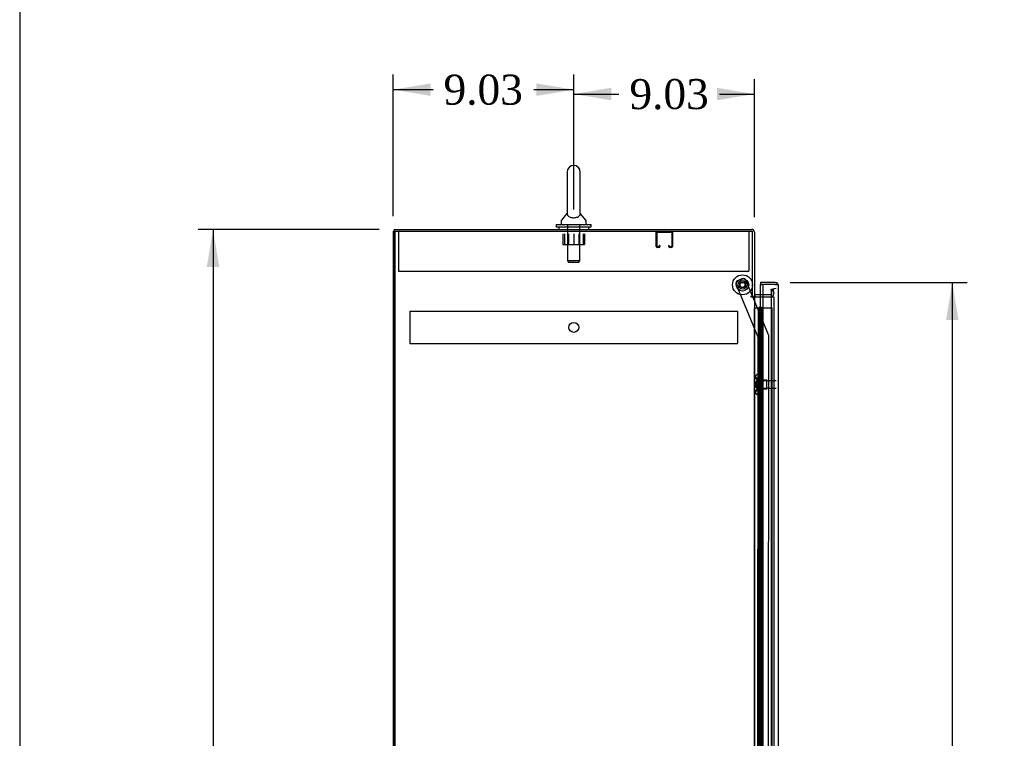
# Model space of a CAD drawing. Header units: inches. Extents: x 1 to 299, y -2 to 199.
# Tile 3 of 12: x 1 to 51, y 103 to 139. Entities that reach past the tile are written whole.
import ezdxf
from ezdxf.enums import TextEntityAlignment as Align
from ezdxf.lldxf.tags import DXFTag

# ---------------------------------------------------------------- set-up
doc = ezdxf.new("R2010")
doc.units = ezdxf.units.IN
doc.header["$MEASUREMENT"] = 0
for name, color, linetype in [('COM50677-2', 7, 'Continuous'), ('COM53964-1', 7, 'Continuous'), ('COM70215', 7, 'Continuous'), ('COM70220', 7, 'Continuous'), ('COM70759', 7, 'Continuous'), ('COM70763-1', 7, 'Continuous'), ('COM70764-1', 7, 'Continuous'), ('COM70839-1', 7, 'Continuous'), ('COM71202-1', 7, 'Continuous'), ('COM71203-1', 7, 'Continuous'), ('Default', 7, 'Continuous'), ('NTS18024', 7, 'Continuous'), ('NTS18147', 7, 'Continuous'), ('ROL87452', 7, 'Continuous'), ('RVT17786', 7, 'Continuous'), ('SCS86415', 7, 'Continuous'), ('STD26122', 7, 'Continuous'), ('WAF25376', 7, 'Continuous'), ('WAF25377', 7, 'Continuous'), ('WAM254785', 7, 'Continuous'), ('WAM30038', 7, 'Continuous')]:
    doc.layers.add(name, color=color, linetype=linetype)
doc.styles.add('SEACAD_Times_New_Roman', font='times.ttf')
tags = doc.linetypes.add('HIDDEN2', pattern=[0.1875, 0.125, -0.0625]).pattern_tags.tags
tags[6:7] = [DXFTag(74, 4), DXFTag(75, 0), DXFTag(340, '0'), DXFTag(46, 0.0), DXFTag(50, 0.0), DXFTag(44, 0.0), DXFTag(45, 0.0)]
tags[4:5] = [DXFTag(74, 4), DXFTag(75, 0), DXFTag(340, '0'), DXFTag(46, 0.0), DXFTag(50, 0.0), DXFTag(44, 0.0), DXFTag(45, 0.0)]
doc.dimstyles.new('HAMMOND_(STH_-_300x200)', dxfattribs={"dimtxt": 1.5, "dimasz": 1.875, "dimexe": 0.75, "dimexo": 0.75, "dimgap": 0.375, "dimtad": 0, "dimtih": 1, "dimtoh": 1, "dimzin": 0, "dimdsep": 46, "dimtxsty": 'SEACAD_Times_New_Roman', "dimblk1": '_SE_FILLED', "dimblk2": '_SE_FILLED', "dimsah": 1, "dimcen": 0.75, "dimadec": 0, "dimazin": 0, "dimtfac": 0.8, "dimtofl": 0, "dimtmove": 0, "dimatfit": 3, "dimfxl": 1, "dimtolj": 1, "dimtzin": 0, "dimarcsym": 0})

# ---------------------------------------------------------------- blocks, each defined once
blk = doc.blocks.new('SE4')
at = {"layer": 'COM50677-2', "color": 7, "linetype": 'HIDDEN2'}
for p, q in [((20.307, 128.636), (20.307, 128.451)), ((20.307, 128.451), (20.307, 126.636)), ((37.807, 128.636), (37.807, 128.451)), ((37.807, 128.451), (37.807, 126.636)), ((20.307, 126.636), (37.807, 126.636))]:
    blk.add_line(p, q, dxfattribs=at)
at = {"layer": 'COM53964-1', "color": 7, "linetype": 'HIDDEN2'}
for p, q in [((20.871, 124.645), (20.871, 124.507)), ((20.871, 124.645), (37.246, 124.645)), ((20.871, 124.507), (20.871, 123.158)), ((37.246, 124.645), (37.246, 124.507)), ((37.246, 124.507), (37.246, 123.158)), ((20.871, 123.158), (20.871, 123.02)), ((37.246, 123.158), (37.246, 123.02)), ((20.871, 123.02), (37.246, 123.02))]:
    blk.add_line(p, q, dxfattribs=at)
blk.add_circle((29.059, 123.833), 0.25, dxfattribs=at)
at = {"layer": 'COM70215', "color": 7, "linetype": 'HIDDEN2'}
for p, q in [((33.181, 127.866), (33.181, 128.593)), ((33.221, 127.866), (33.221, 128.593)), ((33.224, 128.596), (33.951, 128.596)), ((33.954, 128.593), (33.954, 127.866)), ((33.994, 128.593), (33.994, 127.866)), ((33.326, 127.863), (33.224, 127.863)), ((33.326, 127.823), (33.224, 127.823)), ((33.329, 127.917), (33.329, 127.866)), ((33.369, 127.917), (33.329, 127.917)), ((33.369, 127.917), (33.369, 127.866)), ((33.806, 127.866), (33.806, 127.917)), ((33.806, 127.917), (33.846, 127.917)), ((33.846, 127.866), (33.846, 127.917)), ((33.951, 127.863), (33.849, 127.863)), ((33.951, 127.823), (33.849, 127.823))]:
    blk.add_line(p, q, dxfattribs=at)
for centre, radius, start, end in [((33.224, 128.593), 0.043, 90, 180), ((33.224, 128.593), 0.003, 90, 180), ((33.951, 128.593), 0.043, 0, 90), ((33.951, 128.593), 0.003, 0, 90), ((33.224, 127.866), 0.043, 180, 270), ((33.224, 127.866), 0.003, 180, 270), ((33.326, 127.866), 0.003, 270, 0), ((33.326, 127.866), 0.043, 270, 0), ((33.849, 127.866), 0.043, 180, 270), ((33.849, 127.866), 0.003, 180, 270), ((33.951, 127.866), 0.003, 270, 0), ((33.951, 127.866), 0.043, 270, 0)]:
    blk.add_arc(centre, radius, start, end, dxfattribs=at)
at = {"layer": 'COM70220', "color": 7, "linetype": 'HIDDEN2'}
for p, q in [((38.931, 125.526), (38.931, 125.276)), ((38.931, 125.276), (38.931, 76.344))]:
    blk.add_line(p, q, dxfattribs=at)
blk.add_arc((39.181, 125.526), 0.25, 90, 180, dxfattribs=at)
at = {"layer": 'COM70759', "color": 7, "linetype": 'HIDDEN2'}
for p, q in [((38.089, 124.81), (38.089, 124.81)), ((38.089, 76.81), (38.089, 124.81)), ((38.337, 124.81), (38.337, 76.81)), ((38.437, 76.81), (38.437, 124.81)), ((38.506, 124.81), (38.982, 124.81)), ((38.982, 76.81), (38.982, 124.81)), ((38.3, 123.81), (38.27, 123.81)), ((38.27, 123.81), (38.27, 122.81)), ((38.3, 122.81), (38.27, 122.81)), ((38.3, 121.81), (38.27, 121.81)), ((38.27, 121.81), (38.27, 120.81)), ((38.3, 120.81), (38.27, 120.81)), ((38.3, 119.81), (38.27, 119.81)), ((38.27, 119.81), (38.27, 118.81)), ((38.3, 118.81), (38.27, 118.81)), ((38.3, 117.81), (38.27, 117.81)), ((38.27, 117.81), (38.27, 116.81)), ((38.3, 116.81), (38.27, 116.81)), ((38.3, 115.81), (38.27, 115.81)), ((38.27, 115.81), (38.27, 114.81)), ((38.3, 114.81), (38.27, 114.81)), ((38.3, 113.81), (38.27, 113.81)), ((38.27, 113.81), (38.27, 112.81)), ((38.3, 112.81), (38.27, 112.81)), ((38.3, 111.81), (38.27, 111.81)), ((38.27, 111.81), (38.27, 110.81)), ((38.3, 110.81), (38.27, 110.81)), ((38.3, 109.81), (38.27, 109.81)), ((38.27, 109.81), (38.27, 108.81)), ((38.3, 108.81), (38.27, 108.81)), ((38.3, 107.81), (38.27, 107.81)), ((38.27, 107.81), (38.27, 106.81)), ((38.3, 106.81), (38.27, 106.81)), ((38.3, 105.81), (38.27, 105.81)), ((38.27, 105.81), (38.27, 104.81)), ((38.3, 104.81), (38.27, 104.81)), ((38.3, 103.81), (38.27, 103.81)), ((38.27, 103.81), (38.27, 102.81))]:
    blk.add_line(p, q, dxfattribs=at)
at = {"layer": 'COM70759', "color": 7, "linetype": 'Continuous'}
for p, q in [((38.089, 124.81), (38.3, 124.81)), ((38.3, 124.81), (38.504, 124.81)), ((38.3, 123.81), (38.3, 124.81)), ((38.324, 124.819), (38.324, 124.845)), ((38.324, 124.845), (38.374, 124.845)), ((38.374, 124.819), (38.324, 124.819)), ((38.337, 124.819), (38.337, 124.81)), ((38.374, 124.845), (38.399, 124.845)), ((38.374, 124.819), (38.399, 124.819)), ((38.399, 124.845), (38.449, 124.845)), ((38.449, 124.819), (38.399, 124.819)), ((38.437, 124.81), (38.437, 124.819)), ((38.449, 124.845), (38.449, 124.819)), ((38.504, 124.81), (38.506, 124.81)), ((38.504, 123.81), (38.504, 124.81)), ((38.504, 123.81), (38.3, 123.81)), ((38.3, 122.81), (38.3, 123.81)), ((38.504, 123.81), (38.3, 123.81)), ((38.504, 122.81), (38.504, 123.81)), ((38.504, 122.81), (38.3, 122.81)), ((38.504, 122.81), (38.3, 122.81)), ((38.3, 121.81), (38.3, 122.81)), ((38.504, 121.81), (38.504, 122.81)), ((38.504, 121.81), (38.3, 121.81)), ((38.3, 120.81), (38.3, 121.81)), ((38.504, 121.81), (38.3, 121.81)), ((38.504, 120.81), (38.504, 121.81)), ((38.504, 120.81), (38.3, 120.81)), ((38.504, 120.81), (38.3, 120.81)), ((38.3, 119.81), (38.3, 120.81)), ((38.504, 119.81), (38.504, 120.81)), ((38.504, 119.81), (38.3, 119.81)), ((38.3, 118.81), (38.3, 119.81)), ((38.504, 119.81), (38.3, 119.81)), ((38.504, 118.81), (38.504, 119.81)), ((38.504, 118.81), (38.3, 118.81)), ((38.504, 118.81), (38.3, 118.81)), ((38.3, 117.81), (38.3, 118.81)), ((38.504, 117.81), (38.504, 118.81)), ((38.504, 117.81), (38.3, 117.81)), ((38.3, 116.81), (38.3, 117.81)), ((38.504, 117.81), (38.3, 117.81)), ((38.504, 116.81), (38.504, 117.81)), ((38.504, 116.81), (38.3, 116.81)), ((38.504, 116.81), (38.3, 116.81)), ((38.3, 115.81), (38.3, 116.81)), ((38.504, 115.81), (38.504, 116.81)), ((38.504, 115.81), (38.3, 115.81)), ((38.3, 114.81), (38.3, 115.81)), ((38.504, 115.81), (38.3, 115.81)), ((38.504, 114.81), (38.504, 115.81)), ((38.504, 114.81), (38.3, 114.81)), ((38.504, 114.81), (38.3, 114.81)), ((38.3, 113.81), (38.3, 114.81)), ((38.504, 113.81), (38.504, 114.81)), ((38.504, 113.81), (38.3, 113.81)), ((38.3, 112.81), (38.3, 113.81)), ((38.504, 113.81), (38.3, 113.81)), ((38.504, 112.81), (38.504, 113.81)), ((38.504, 112.81), (38.3, 112.81)), ((38.504, 112.81), (38.3, 112.81)), ((38.3, 111.81), (38.3, 112.81)), ((38.504, 111.81), (38.504, 112.81)), ((38.504, 111.81), (38.3, 111.81)), ((38.3, 110.81), (38.3, 111.81)), ((38.504, 111.81), (38.3, 111.81)), ((38.504, 110.81), (38.504, 111.81)), ((38.504, 110.81), (38.3, 110.81)), ((38.504, 110.81), (38.3, 110.81)), ((38.3, 109.81), (38.3, 110.81)), ((38.504, 109.81), (38.504, 110.81)), ((38.504, 109.81), (38.3, 109.81)), ((38.3, 108.81), (38.3, 109.81)), ((38.504, 109.81), (38.3, 109.81)), ((38.504, 108.81), (38.504, 109.81)), ((38.504, 108.81), (38.3, 108.81)), ((38.504, 108.81), (38.3, 108.81)), ((38.3, 107.81), (38.3, 108.81)), ((38.504, 107.81), (38.504, 108.81)), ((38.504, 107.81), (38.3, 107.81)), ((38.3, 106.81), (38.3, 107.81)), ((38.504, 107.81), (38.3, 107.81)), ((38.504, 106.81), (38.504, 107.81)), ((38.504, 106.81), (38.3, 106.81)), ((38.504, 106.81), (38.3, 106.81)), ((38.3, 105.81), (38.3, 106.81)), ((38.504, 105.81), (38.504, 106.81)), ((38.504, 105.81), (38.3, 105.81)), ((38.3, 104.81), (38.3, 105.81)), ((38.504, 105.81), (38.3, 105.81)), ((38.504, 104.81), (38.504, 105.81)), ((38.504, 104.81), (38.3, 104.81)), ((38.504, 104.81), (38.3, 104.81)), ((38.3, 103.81), (38.3, 104.81)), ((38.504, 103.81), (38.504, 104.81)), ((38.504, 103.81), (38.3, 103.81)), ((38.3, 102.81), (38.3, 103.81)), ((38.504, 103.81), (38.3, 103.81)), ((38.504, 102.81), (38.504, 103.81))]:
    blk.add_line(p, q, dxfattribs=at)
at = {"layer": 'COM70763-1', "color": 7, "linetype": 'Continuous'}
for q in [(20.029, 68.766), (20.089, 128.636)]:
    blk.add_line((20.029, 128.636), q, dxfattribs=at)
at = {"layer": 'COM70763-1', "color": 7, "linetype": 'HIDDEN2'}
blk.add_line((20.124, 128.636), (20.124, 68.766), dxfattribs=at)
at = {"layer": 'COM70764-1', "color": 7, "linetype": 'Continuous'}
for p, q in [((20.089, 128.731), (37.946, 128.731)), ((20.089, 128.731), (20.089, 128.636)), ((38.089, 128.588), (38.089, 125.386)), ((37.994, 125.386), (38.089, 125.386)), ((38.506, 125.451), (38.137, 125.451))]:
    blk.add_line(p, q, dxfattribs=at)
at = {"layer": 'COM70764-1', "color": 7, "linetype": 'HIDDEN2'}
for p, q in [((38.92, 125.736), (39.013, 125.753)), ((38.96, 125.508), (38.92, 125.736)), ((38.96, 125.489), (38.96, 125.508)), ((39.013, 125.753), (39.054, 125.524)), ((39.054, 125.524), (39.056, 125.506)), ((38.913, 125.451), (38.506, 125.451))]:
    blk.add_line(p, q, dxfattribs=at)
at = {"layer": 'COM70764-1', "color": 7, "linetype": 'Continuous'}
for centre, radius, start, end in [((37.946, 128.588), 0.143, 0, 90), ((38.137, 125.499), 0.048, 180, 270), ((38.137, 125.499), 0.143, 232.2051, 270)]:
    blk.add_arc(centre, radius, start, end, dxfattribs=at)
at = {"layer": 'COM70764-1', "color": 7, "linetype": 'HIDDEN2'}
for centre, radius, start, end in [((37.946, 128.588), 0.048, 0, 90), ((38.913, 125.499), 0.143, 270, 2.7868), ((38.913, 125.499), 0.048, 270, 348.0333)]:
    blk.add_arc(centre, radius, start, end, dxfattribs=at)
at = {"layer": 'COM70839-1', "color": 7, "linetype": 'HIDDEN2'}
for p, q in [((38.273, 123.337), (37.174, 125.994)), ((37.242, 126.157), (37.502, 126.265)), ((38, 125.386), (37.665, 126.197)), ((38.795, 123.466), (38.013, 125.356)), ((38.26, 101.461), (38.273, 123.337)), ((38.792, 102.835), (38.805, 123.418))]:
    blk.add_line(p, q, dxfattribs=at)
at = {"layer": 'COM70839-1', "color": 7, "linetype": 'Continuous'}
blk.add_line((38.013, 125.356), (38, 125.386), dxfattribs=at)
at = {"layer": 'COM70839-1', "color": 7, "linetype": 'HIDDEN2'}
blk.add_circle((37.494, 125.957), 0.129, dxfattribs=at)
for centre, start, end in [((37.29, 126.042), 112.4776, 202.4776), ((37.549, 126.149), 22.4776, 112.4776), ((38.68, 123.418), 359.9656, 22.4776)]:
    blk.add_arc(centre, 0.125, start, end, dxfattribs=at)
at = {"layer": 'COM71202-1', "color": 7, "linetype": 'Continuous'}
for p, q in [((39.133, 126.076), (38.401, 126.076)), ((38.401, 126.076), (38.401, 125.981)), ((39.133, 125.981), (38.401, 125.981)), ((39.133, 125.981), (39.133, 125.981)), ((39.195, 125.981), (39.133, 125.981)), ((39.195, 125.981), (39.246, 126.02)), ((38.401, 125.451), (38.401, 125.981)), ((38.401, 125.981), (38.506, 125.981)), ((38.506, 125.981), (38.506, 75.639)), ((39.133, 125.981), (38.506, 125.981)), ((39.133, 125.981), (39.246, 125.981)), ((39.276, 125.933), (39.276, 125.934)), ((39.276, 125.933), (39.276, 75.687)), ((39.276, 125.933), (39.276, 125.933))]:
    blk.add_line(p, q, dxfattribs=at)
at = {"layer": 'COM71202-1', "color": 7, "linetype": 'HIDDEN2'}
blk.add_line((38.401, 75.951), (38.401, 125.451), dxfattribs=at)
at = {"layer": 'COM71202-1', "color": 7, "linetype": 'Continuous'}
for start, end in [(37.5036, 90), (0.1561, 37.5036), (0, 0.0762)]:
    blk.add_arc((39.133, 125.933), 0.143, start, end, dxfattribs=at)
blk.add_open_spline([(39.246, 125.981), (39.256, 125.973), (39.263, 125.965), (39.27, 125.953), (39.272, 125.949), (39.275, 125.941), (39.276, 125.937), (39.276, 125.933)], degree=3, knots=[0, 0, 0, 0, 0.5, 0.5, 0.75, 0.75, 1, 1, 1, 1], dxfattribs=at)
at = {"layer": 'COM71203-1', "color": 7, "linetype": 'Continuous'}
for p, q in [((20.089, 68.766), (20.089, 128.636)), ((20.089, 128.636), (37.994, 128.636)), ((37.994, 125.386), (37.994, 128.636)), ((37.916, 125.386), (37.994, 125.386)), ((37.946, 125.356), (37.916, 125.356)), ((37.946, 125.356), (38.089, 125.356)), ((38.089, 125.356), (38.089, 76.046)), ((38.137, 125.356), (38.089, 125.356)), ((38.137, 125.356), (38.506, 125.356))]:
    blk.add_line(p, q, dxfattribs=at)
at = {"layer": 'COM71203-1', "color": 7, "linetype": 'HIDDEN2'}
for p, q in [((38.506, 125.356), (39.056, 125.356)), ((39.056, 125.356), (39.056, 76.046))]:
    blk.add_line(p, q, dxfattribs=at)
at = {"layer": 'COM71203-1', "color": 7, "linetype": 'Continuous'}
blk.add_arc((37.916, 125.371), 0.015, 90, 270, dxfattribs=at)
at = {"layer": 'NTS18024', "color": 7, "linetype": 'HIDDEN2'}
for p, q in [((28.519, 128.511), (28.519, 127.966)), ((28.592, 128.511), (28.592, 127.966)), ((28.794, 128.511), (28.794, 127.966)), ((29.057, 128.511), (29.057, 127.966)), ((29.32, 128.511), (29.32, 127.966)), ((29.522, 128.511), (29.522, 127.966)), ((29.592, 128.511), (29.592, 127.966)), ((28.519, 127.966), (28.592, 127.966)), ((28.592, 127.966), (29.057, 127.966)), ((29.057, 127.966), (29.522, 127.966)), ((29.522, 127.966), (29.592, 127.966))]:
    blk.add_line(p, q, dxfattribs=at)
at = {"layer": 'NTS18147', "color": 7, "linetype": 'HIDDEN2'}
for p, q in [((38.147, 121.382), (38.147, 121.328)), ((38.209, 121.477), (38.209, 121.481)), ((38.272, 121.481), (38.209, 121.481)), ((38.209, 121.477), (38.272, 121.477)), ((38.209, 121.288), (38.209, 121.17)), ((38.272, 121.288), (38.209, 121.288)), ((38.209, 121.17), (38.272, 121.17)), ((38.272, 121.477), (38.272, 121.481)), ((38.272, 121.288), (38.272, 121.477)), ((38.272, 121.17), (38.272, 121.288)), ((38.71, 121.201), (38.272, 121.201)), ((38.272, 120.792), (38.272, 121.17)), ((38.71, 120.761), (38.71, 121.201)), ((38.147, 120.635), (38.147, 120.58)), ((38.209, 120.792), (38.209, 120.675)), ((38.272, 120.792), (38.209, 120.792)), ((38.209, 120.675), (38.272, 120.675)), ((38.272, 120.675), (38.272, 120.792)), ((38.272, 120.761), (38.71, 120.761)), ((38.272, 120.486), (38.272, 120.675)), ((38.209, 120.486), (38.209, 120.481)), ((38.272, 120.486), (38.209, 120.486)), ((38.209, 120.481), (38.272, 120.481)), ((38.272, 120.486), (38.272, 120.481))]:
    blk.add_line(p, q, dxfattribs=at)
blk.add_arc((38.465, 120.981), 0.318, 143.6338, 216.3662, dxfattribs=at)
for centre, start_param, end_param in [((38.465, 121.382), 2.506883, 3.776302), ((38.465, 121.328), 3.141593, 3.776302), ((38.465, 120.58), 2.506883, 3.776302), ((38.465, 120.635), 2.506883, 3.141593)]:
    blk.add_ellipse(centre, major_axis=(0.318, 0), ratio=0.5, start_param=start_param, end_param=end_param, dxfattribs=at)
at = {"layer": 'ROL87452', "color": 7, "linetype": 'HIDDEN2'}
blk.add_circle((37.494, 125.957), 0.5, dxfattribs=at)
at = {"layer": 'RVT17786', "color": 7, "linetype": 'HIDDEN2'}
for radius in [0.217, 0.125]:
    blk.add_circle((37.494, 125.957), radius, dxfattribs=at)
at = {"layer": 'SCS86415', "color": 7, "linetype": 'Continuous'}
for p, q in [((28.725, 131.596), (28.725, 129.527)), ((29.388, 129.526), (29.388, 131.596)), ((28.717, 129.516), (28.445, 129.189)), ((28.725, 129.527), (28.725, 129.526)), ((29.668, 129.189), (29.397, 129.515)), ((28.432, 129.151), (28.432, 129.031)), ((29.682, 129.031), (29.682, 129.151))]:
    blk.add_line(p, q, dxfattribs=at)
at = {"layer": 'SCS86415', "color": 7, "linetype": 'HIDDEN2'}
for p, q in [((28.745, 128.971), (28.745, 127.156)), ((29.369, 127.156), (29.369, 128.971)), ((29.369, 127.156), (28.745, 127.156)), ((28.745, 127.156), (28.805, 127.096)), ((28.805, 127.096), (29.309, 127.096)), ((29.309, 127.096), (29.369, 127.156))]:
    blk.add_line(p, q, dxfattribs=at)
at = {"layer": 'SCS86415', "color": 7, "linetype": 'Continuous'}
for centre, radius, start, end in [((29.057, 131.596), 0.331, 0, 180), ((28.492, 129.151), 0.06, 140.3214, 180), ((28.492, 129.031), 0.06, 180, 270), ((29.622, 129.031), 0.06, 270, 0), ((29.622, 129.151), 0.06, 0, 39.6786)]:
    blk.add_arc(centre, radius, start, end, dxfattribs=at)
for points, knots in [([(28.725, 129.53), (28.725, 129.527), (28.725, 129.524), (28.726, 129.511), (28.727, 129.5), (28.736, 129.462), (28.749, 129.434), (28.8, 129.381), (28.837, 129.357), (28.938, 129.322), (29.003, 129.311), (29.132, 129.314), (29.194, 129.326), (29.242, 129.346)], [0.7056055, 0.7056055, 0.7056055, 0.7056055, 0.71875, 0.71875, 0.75, 0.75, 0.8125, 0.8125, 0.875, 0.875, 0.9375, 0.9375, 1, 1, 1, 1]), ([(29.242, 129.346), (29.29, 129.365), (29.324, 129.39), (29.369, 129.442), (29.38, 129.471), (29.387, 129.507), (29.388, 129.517), (29.388, 129.528), (29.388, 129.531), (29.388, 129.532)], [0, 0, 0, 0, 0.0625, 0.0625, 0.125, 0.125, 0.15625, 0.15625, 0.1686789, 0.1686789, 0.1686789, 0.1686789])]:
    blk.add_open_spline(points, degree=3, knots=knots, dxfattribs=at)
at = {"layer": 'STD26122', "color": 7, "linetype": 'HIDDEN2'}
for p, q in [((38.216, 121.166), (38.181, 121.131)), ((38.181, 120.831), (38.181, 121.131)), ((38.216, 121.166), (38.216, 120.796)), ((39.181, 121.166), (38.216, 121.166)), ((38.181, 120.831), (38.216, 120.796)), ((38.216, 120.796), (39.181, 120.796))]:
    blk.add_line(p, q, dxfattribs=at)
at = {"layer": 'WAF25376', "color": 7, "linetype": 'HIDDEN2'}
for radius in [0.315, 0.14]:
    blk.add_circle((37.494, 125.957), radius, dxfattribs=at)
at = {"layer": 'WAF25377', "color": 7, "linetype": 'Continuous'}
for p, q in [((28.182, 128.971), (29.932, 128.971)), ((28.182, 128.971), (28.182, 128.856)), ((29.932, 128.856), (29.932, 128.971)), ((28.182, 128.856), (29.932, 128.856))]:
    blk.add_line(p, q, dxfattribs=at)
at = {"layer": 'WAM254785', "color": 7, "linetype": 'Continuous'}
for p, q in [((28.307, 128.856), (28.307, 128.731)), ((29.807, 128.731), (29.807, 128.856))]:
    blk.add_line(p, q, dxfattribs=at)
at = {"layer": 'WAM30038', "color": 7, "linetype": 'HIDDEN2'}
for p, q in [((38.397, 120.606), (38.397, 121.356)), ((38.421, 121.356), (38.397, 121.356)), ((38.421, 120.606), (38.421, 121.356)), ((38.437, 121.163), (38.469, 121.142)), ((38.485, 121.155), (38.44, 121.183)), ((38.44, 121.159), (38.485, 121.13)), ((38.469, 121.142), (38.485, 121.155)), ((38.485, 121.209), (38.485, 121.155)), ((38.485, 121.13), (38.485, 120.999)), ((38.397, 120.606), (38.421, 120.606)), ((38.469, 120.82), (38.437, 120.8)), ((38.485, 120.999), (38.44, 120.999)), ((38.44, 120.964), (38.485, 120.964)), ((38.485, 120.832), (38.44, 120.804)), ((38.44, 120.779), (38.485, 120.807)), ((38.485, 120.807), (38.469, 120.82)), ((38.485, 120.964), (38.485, 120.832)), ((38.485, 120.807), (38.485, 120.753))]:
    blk.add_line(p, q, dxfattribs=at)
for centre, radius, start, end in [((39.008, 121.887), 0.854, 226.5547, 228.2901), ((38.439, 120.981), 0.0182, 87.1609, 177.9942), ((38.439, 120.982), 0.0181, 181.7718, 273.073), ((39.006, 120.078), 0.85, 131.7058, 133.4493)]:
    blk.add_arc(centre, radius, start, end, dxfattribs=at)
for points, knots in [([(38.421, 121.183), (38.421, 121.181), (38.422, 121.179), (38.424, 121.174), (38.426, 121.171), (38.432, 121.165), (38.436, 121.161), (38.44, 121.159)], [0, 0, 0, 0, 0.25, 0.25, 0.5, 0.5, 1, 1, 1, 1]), ([(38.44, 121.183), (38.438, 121.185), (38.436, 121.186), (38.432, 121.187), (38.43, 121.188), (38.427, 121.188), (38.427, 121.188), (38.427, 121.188)], [0, 0, 0, 0, 0.25, 0.25, 0.5, 0.5, 0.5626015, 0.5626015, 0.5626015, 0.5626015]), ([(38.44, 121.249), (38.442, 121.248), (38.444, 121.246), (38.446, 121.244), (38.459, 121.232), (38.472, 121.221), (38.485, 121.209)], [0, 0, 0, 0, 0.141448, 0.141448, 0.141448, 1, 1, 1, 1]), ([(38.44, 120.804), (38.438, 120.803), (38.436, 120.801), (38.432, 120.797), (38.43, 120.795), (38.426, 120.791), (38.424, 120.789), (38.422, 120.784), (38.421, 120.781), (38.421, 120.779)], [0, 0, 0, 0, 0.25, 0.25, 0.5, 0.5, 0.75, 0.75, 1, 1, 1, 1]), ([(38.427, 120.774), (38.427, 120.774), (38.427, 120.774), (38.432, 120.775), (38.436, 120.776), (38.44, 120.779)], [0.4389304, 0.4389304, 0.4389304, 0.4389304, 0.5, 0.5, 1, 1, 1, 1]), ([(38.485, 120.753), (38.472, 120.741), (38.459, 120.73), (38.446, 120.719), (38.444, 120.717), (38.442, 120.715), (38.44, 120.713)], [0, 0, 0, 0, 0.858552, 0.858552, 0.858552, 1, 1, 1, 1])]:
    blk.add_open_spline(points, degree=3, knots=knots, dxfattribs=at)
blk = doc.blocks.new('DMBLK4732')
at = {"layer": 'Default', "linetype": 'Continuous'}
for points in [[(30.932, 135.806), (29.057, 135.493), (30.932, 135.181)], [(36.214, 135.806), (36.214, 135.181), (38.089, 135.493)]]:
    blk.add_hatch(color=7, dxfattribs=at).paths.add_polyline_path(points)
at = {"layer": 'Default', "color": 7, "linetype": 'Continuous'}
for p, q in [((29.057, 129.721), (29.057, 136.243)), ((38.089, 129.338), (38.089, 136.243)), ((29.057, 135.493), (31.319, 135.493)), ((36.35, 135.493), (38.089, 135.493))]:
    blk.add_line(p, q, dxfattribs=at)
at = {"layer": 'Default', "color": 7, "linetype": 'Continuous', "style": 'SEACAD_Times_New_Roman'}
blk.add_text('9.03', height=1.5, dxfattribs=at).set_placement((31.844, 136.243), align=Align.TOP_LEFT)
blk = doc.blocks.new('_SE_FILLED')
at = {"color": 0}
blk.add_line((0, 0), (-1, 0), dxfattribs=at)
blk.add_solid([(0, 0), (-1, -0.1665), (-1, 0.1665), (0, 0)], dxfattribs=at)
blk = doc.blocks.new('DMBLK4739')
at = {"layer": 'Default', "linetype": 'Continuous'}
for points in [[(48.293, 124.201), (47.98, 126.076), (47.668, 124.201)], [(48.293, 77.419), (47.668, 77.419), (47.98, 75.544)]]:
    blk.add_hatch(color=7, dxfattribs=at).paths.add_polyline_path(points)
at = {"layer": 'Default', "color": 7, "linetype": 'Continuous'}
for p, q in [((39.883, 126.076), (48.73, 126.076)), ((47.98, 126.076), (47.98, 102.085)), ((47.98, 97.81), (47.98, 75.544)), ((39.517, 75.544), (48.73, 75.544))]:
    blk.add_line(p, q, dxfattribs=at)
at = {"layer": 'Default', "color": 7, "linetype": 'Continuous', "style": 'SEACAD_Times_New_Roman'}
for s, p in [('50.53', (45.421, 101.56)), ('DOOR', (44.835, 99.31))]:
    blk.add_text(s, height=1.5, dxfattribs=at).set_placement(p, align=Align.TOP_LEFT)
blk = doc.blocks.new('DMBLK4743')
at = {"layer": 'Default', "linetype": 'Continuous'}
for points in [[(10.718, 126.856), (11.343, 126.856), (11.03, 128.731)], [(10.718, 70.546), (11.03, 68.671), (11.343, 70.546)]]:
    blk.add_hatch(color=7, dxfattribs=at).paths.add_polyline_path(points)
at = {"layer": 'Default', "color": 7, "linetype": 'Continuous'}
for p, q in [((19.339, 128.731), (10.28, 128.731)), ((11.03, 128.731), (11.03, 99.976)), ((11.03, 97.951), (11.03, 68.671)), ((19.339, 68.671), (10.28, 68.671))]:
    blk.add_line(p, q, dxfattribs=at)
at = {"layer": 'Default', "color": 7, "linetype": 'Continuous', "style": 'SEACAD_Times_New_Roman'}
blk.add_text('60.06', height=1.5, dxfattribs=at).set_placement((8.471, 99.451), align=Align.TOP_LEFT)
blk = doc.blocks.new('DMBLK4750')
at = {"layer": 'Default', "linetype": 'Continuous'}
for points in [[(21.904, 136.027), (20.029, 135.714), (21.904, 135.402)], [(27.182, 136.027), (27.182, 135.402), (29.057, 135.714)]]:
    blk.add_hatch(color=7, dxfattribs=at).paths.add_polyline_path(points)
at = {"layer": 'Default', "color": 7, "linetype": 'Continuous'}
for p, q in [((20.029, 129.386), (20.029, 136.464)), ((29.057, 129.721), (29.057, 136.464)), ((20.029, 135.714), (22.027, 135.714)), ((27.058, 135.714), (29.057, 135.714))]:
    blk.add_line(p, q, dxfattribs=at)
at = {"layer": 'Default', "color": 7, "linetype": 'Continuous', "style": 'SEACAD_Times_New_Roman'}
blk.add_text('9.03', height=1.5, dxfattribs=at).set_placement((22.552, 136.464), align=Align.TOP_LEFT)
blk = doc.blocks.new('BORDER')
at = {"layer": 'Default', "color": 7, "linetype": 'Continuous'}
blk.add_line((-41.86, 27.86), (-41.86, 0), dxfattribs=at)

msp = doc.modelspace()

# ---------------------------------------------------------------- block references
at = {"layer": 'Default', "color": 7, "xscale": 7.12, "yscale": 7.12, "zscale": 7.12}
msp.add_blockref('BORDER', (299.411, 0.564), dxfattribs=at)
at = {"layer": 'Default'}
msp.add_blockref('SE4', (0, 0), dxfattribs=at)

# ---------------------------------------------------------------- dimensions: what is measured, and where the dimension line sits
at = {"layer": 'Default', "color": 7, "linetype": 'Continuous'}
for base, p1, p2, picture, middle in [((29.057, 135.714), (20.029, 128.636), (29.057, 128.971), 'DMBLK4750', (24.543, 135.714)), ((38.089, 135.493), (29.057, 128.971), (38.089, 128.588), 'DMBLK4732', (33.835, 135.493))]:
    dim = msp.add_linear_dim(base=base, p1=p1, p2=p2, text='\\A1;<>', dimstyle='HAMMOND_(STH_-_300x200)', dxfattribs=at)
    dim.commit()
    dim.dimension.update_dxf_attribs({"geometry": picture, "text_midpoint": middle, "dimtype": 160})
for base, p1, p2, angle, text, picture, middle, dimtype in [((11.03, 128.731), (20.089, 128.731), (20.089, 68.671), 270, '\\A1;<>', 'DMBLK4743', (11.03, 98.701), 161), ((47.98, 75.544), (39.133, 126.076), (38.767, 75.544), 90, '\\A1;<>\\PDOOR', 'DMBLK4739', (47.98, 100.81), 160)]:
    dim = msp.add_linear_dim(base=base, p1=p1, p2=p2, angle=angle, text=text, dimstyle='HAMMOND_(STH_-_300x200)', dxfattribs=at)
    dim.commit()
    dim.dimension.update_dxf_attribs({"geometry": picture, "text_midpoint": middle, "dimtype": dimtype})

doc.saveas('drawing.dxf')
